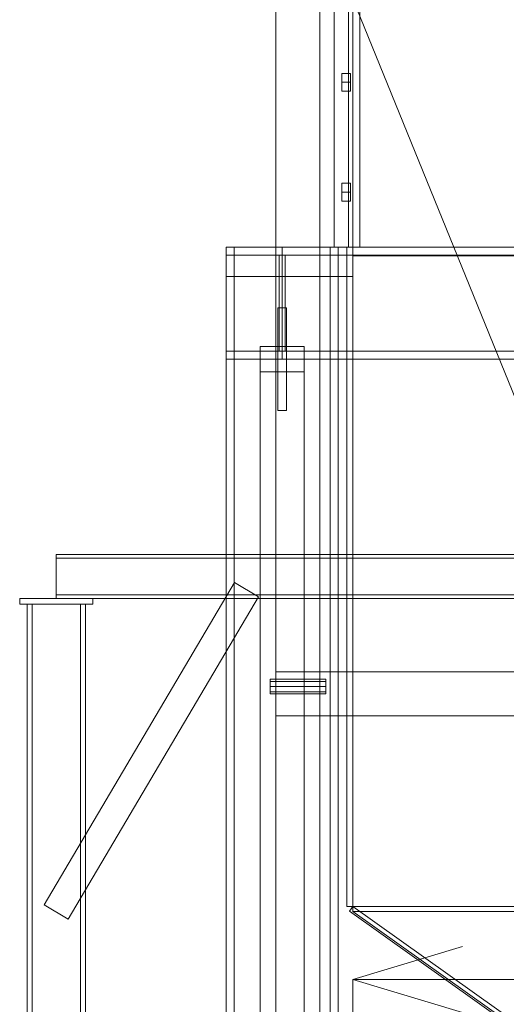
# Model space of a CAD drawing. Header units: millimetres. Extents: x -2233 to 65662, y -50530 to 6847.
# Tile 216 of 256: x -2180 to -1515, y -33734 to -32390. Entities that reach past the tile are written whole.
import ezdxf

# ---------------------------------------------------------------- set-up
doc = ezdxf.new("R2010")
doc.units = ezdxf.units.MM
for name, color, linetype, lineweight in [('COTAS_O', 1, 'Continuous', 0), ('frontal_C02', 7, 'Continuous', 0), ('frontal_dosificador', 7, 'Continuous', 0), ('frontal_tolva', 7, 'Continuous', 0)]:
    doc.layers.add(name, color=color, linetype=linetype, lineweight=lineweight)
doc.dimstyles.new('R19_100', dxfattribs={"dimtxt": 250, "dimasz": 150, "dimexe": 150, "dimexo": 80, "dimgap": 100, "dimtad": 1, "dimtih": 1, "dimtoh": 1, "dimdsep": 46, "dimcen": 0.09, "dimadec": 0, "dimazin": 0, "dimtfac": 1, "dimtdec": 4, "dimtofl": 0, "dimtmove": 0, "dimatfit": 3, "dimfxl": 1, "dimtolj": 1, "dimtzin": 0, "dimarcsym": 0})

# ---------------------------------------------------------------- blocks, each defined once
blk = doc.blocks.new('DIM_R32_38')
at = {"layer": 'COTAS_O'}
for p, q in [((-1725, -31700), (-1025, -31700)), ((-1025, -31700), (-1070, -31850)), ((-1025, -34400), (-1025, -31700)), ((-1025, -31700), (-980, -31850)), ((-1025, -34400), (-1070, -34250)), ((-1025, -34400), (-980, -34250)), ((-1725, -34400), (-1025, -34400))]:
    blk.add_line(p, q, dxfattribs=at)
blk.add_text('2700 O', height=250, rotation=90, dxfattribs=at).set_placement((-1125, -33050))
blk = doc.blocks.new('DIM_R32_39')
at = {"layer": 'COTAS_O'}
for p, q in [((-1725, -33700), (-1575, -33655)), ((1725, -33700), (1575, -33655)), ((-1725, -34400), (-1725, -33700)), ((-1725, -33700), (1725, -33700)), ((-1725, -33700), (-1575, -33745)), ((1725, -33700), (1575, -33745)), ((1725, -34400), (1725, -33700))]:
    blk.add_line(p, q, dxfattribs=at)
blk.add_text('3450 O', height=250, dxfattribs=at).set_placement((0, -33600))

msp = doc.modelspace()

# ---------------------------------------------------------------- linework, layer by layer
at = {"layer": 'frontal_C02'}
for p, q in [((-2130, -33119.613), (-2130, -33124.613)), ((2130, -33119.613), (-2130, -33119.613)), ((2130, -33124.613), (-2130, -33124.613)), ((-2130, -33124.613), (-2130, -33174.613)), ((-2146.358, -33597.947), (-1886.358, -33157.947)), ((-1886.358, -33157.947), (-1853.642, -33177.279)), ((-2180, -33179.613), (-2080, -33179.613)), ((-2180, -33187.613), (-2180, -33179.613)), ((-2130, -33174.613), (-2130, -33179.613)), ((2130, -33174.613), (-2130, -33174.613)), ((2130, -33179.613), (-2130, -33179.613)), ((-2113.642, -33617.279), (-1853.642, -33177.279)), ((-2080, -33187.613), (-2080, -33179.613)), ((-2180, -33187.613), (-2080, -33187.613)), ((-2170, -33187.613), (-2163, -33187.613)), ((-2170, -35975), (-2170, -33187.613)), ((-2163, -35975), (-2163, -33187.613)), ((-2163, -33187.613), (-2097, -33187.613)), ((-2097, -33187.613), (-2090, -33187.613)), ((-2097, -35975), (-2097, -33187.613)), ((-2090, -35975), (-2090, -33187.613)), ((-2146.358, -33597.947), (-2113.642, -33617.279))]:
    msp.add_line(p, q, dxfattribs=at)
at = {"layer": 'frontal_dosificador'}
for p, q in [((-1830, -34780), (-1830, -32240)), ((-1770, -34780), (-1770, -32240)), ((-1180, -33700), (-1750, -32300)), ((-1770, -33280), (-1830, -33280)), ((-1830, -33340), (-1830, -33280)), ((-1770, -33340), (-1770, -33280)), ((-230, -33280), (-1770, -33280)), ((-1838, -33292.929), (-1838, -33290)), ((-1762, -33290), (-1838, -33290)), ((-1838, -33300), (-1838, -33292.929)), ((-1762, -33292.929), (-1838, -33292.929)), ((-1762, -33292.929), (-1762, -33290)), ((-1762, -33300), (-1762, -33292.929)), ((-1838, -33300), (-1838, -33307.071)), ((-1838, -33300), (-1762, -33300)), ((-1838, -33307.071), (-1838, -33310)), ((-1762, -33307.071), (-1838, -33307.071)), ((-1762, -33307.071), (-1762, -33300)), ((-1762, -33307.071), (-1762, -33310)), ((-1762, -33310), (-1838, -33310)), ((-1770, -33340), (-1830, -33340)), ((-230, -33340), (-1770, -33340))]:
    msp.add_line(p, q, dxfattribs=at)
at = {"layer": 'frontal_tolva'}
for p, q in [((-1731, -32700), (-1731, -31700)), ((-1725, -32700), (-1725, -31700)), ((-1750.5, -32700), (-1750.5, -31730)), ((-1715.5, -32700), (-1715.5, -31730)), ((-1740, -32475), (-1740, -32462.876)), ((-1728, -32462.876), (-1740, -32462.876)), ((-1728, -32475), (-1728, -32462.876)), ((-1740, -32475), (-1740, -32487.124)), ((-1740, -32475), (-1728, -32475)), ((-1728, -32487.124), (-1740, -32487.124)), ((-1728, -32487.124), (-1728, -32475)), ((-1740, -32625), (-1740, -32612.876)), ((-1728, -32612.876), (-1740, -32612.876)), ((-1728, -32625), (-1728, -32612.876)), ((-1740, -32625), (-1740, -32637.124)), ((-1740, -32625), (-1728, -32625)), ((-1728, -32637.124), (-1728, -32625)), ((-1728, -32637.124), (-1740, -32637.124)), ((-1898, -35980), (-1898, -32700)), ((-1898, -32700), (-1887, -32700)), ((-1898, -32700), (-1745, -32700)), ((-1898, -32711), (-1898, -32700)), ((-1725, -32700), (-1898, -32700)), ((-1898, -32740), (-1898, -32700)), ((-1887, -35980), (-1887, -32700)), ((-1887, -32700), (-1756, -32700)), ((-1821.5, -32700), (1821.5, -32700)), ((-1821.5, -32700), (-1821.5, -32711)), ((-1756, -35980), (-1756, -32700)), ((-1756, -32700), (-1745, -32700)), ((-1715.5, -32700), (-1750.5, -32700)), ((-1745, -35980), (-1745, -32700)), ((-1745, -32711), (-1745, -32700)), ((-1733, -33600), (-1733, -32700)), ((-1725, -32700), (-1733, -32700)), ((-1725, -32700), (-1731, -32700)), ((-1725, -32700), (1725, -32700)), ((-1725, -33600), (-1725, -32700)), ((-1725, -32700), (-1725, -32740)), ((-1725, -32712), (-1725, -32700)), ((-1898, -32711), (-1745, -32711)), ((-1825.5, -32711), (-1817.5, -32711)), ((-1825.5, -32842), (-1825.5, -32711)), ((-1821.5, -32711), (1821.5, -32711)), ((-1821.5, -32711), (-1821.5, -32842)), ((-1817.5, -32842), (-1817.5, -32711)), ((-1725, -32712), (1725, -32712)), ((-1725, -32740), (-1898, -32740)), ((-1827.5, -32783), (-1815.5, -32783)), ((-1827.5, -32923), (-1827.5, -32783)), ((-1815.5, -32923), (-1815.5, -32783)), ((-1851.5, -34332.806), (-1851.5, -32835.806)), ((-1851.5, -32835.806), (-1791.5, -32835.806)), ((-1851.5, -32870.194), (-1851.5, -32835.806)), ((-1791.5, -32835.806), (-1791.5, -34332.806)), ((-1791.5, -32835.806), (-1791.5, -32870.194)), ((-1898, -32842), (-1745, -32842)), ((-1898, -32853), (-1898, -32842)), ((-1825.5, -32842), (-1817.5, -32842)), ((-1821.5, -32842), (1821.5, -32842)), ((-1821.5, -32842), (-1821.5, -32853)), ((-1745, -32853), (-1745, -32842)), ((-1898, -32853), (-1745, -32853)), ((-1821.5, -32853), (1821.5, -32853)), ((-1791.5, -32870.194), (-1851.5, -32870.194)), ((-1851.5, -32870.194), (-1851.5, -34367.194)), ((-1791.5, -34367.194), (-1791.5, -32870.194)), ((-1827.5, -32923), (-1815.5, -32923)), ((-1725, -33600), (-1733, -33600)), ((-1725, -33600), (-1729.636, -33606.52)), ((1725, -33600), (-1725, -33600)), ((-600, -34400), (-1725, -33600)), ((-1725, -33600), (-1725, -33606.849)), ((-604.636, -34406.52), (-1729.636, -33606.52)), ((1725, -33606.849), (-1725, -33606.849)), ((-1725, -33606.849), (-600, -34406.849))]:
    msp.add_line(p, q, dxfattribs=at)

# ---------------------------------------------------------------- dimensions: what is measured, and where the dimension line sits
at = {"layer": 'COTAS_O'}
for p2, distance, picture, middle in [((-1725, -31700), -700, 'DIM_R32_38', (-1025, -33050)), ((1725, -34400), 700, 'DIM_R32_39', (0, -33700))]:
    dim = msp.add_aligned_dim(p1=(-1725, -34400), p2=p2, distance=distance, text='<> O', dimstyle='R19_100', dxfattribs=at)
    dim.commit()
    dim.dimension.update_dxf_attribs({"geometry": picture, "text_midpoint": middle})

doc.saveas('drawing.dxf')
